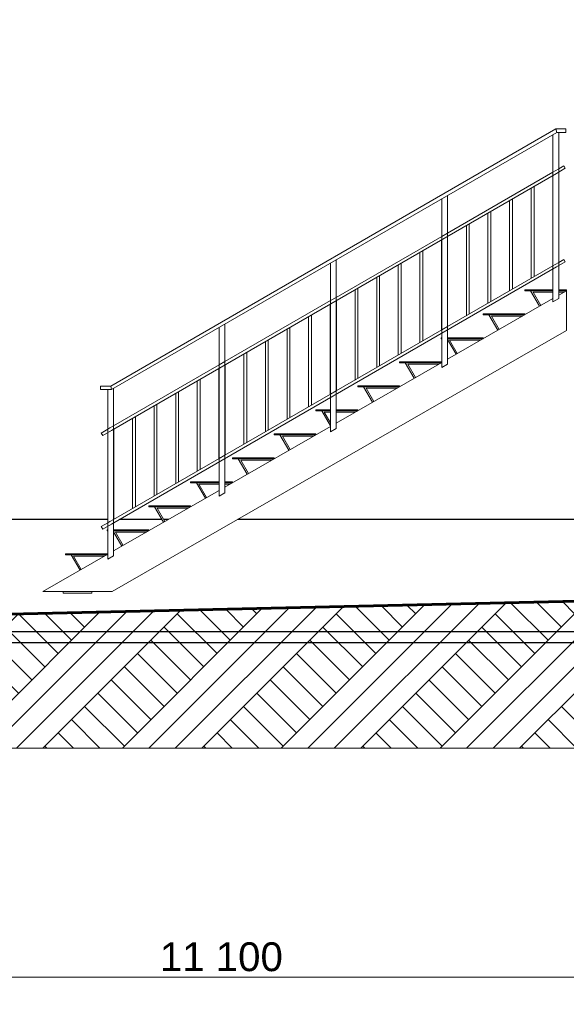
# Model space of a CAD drawing. Header units: millimetres. Extents: x -28821 to 130709, y -7627 to 10914.
# Tile 45 of 111: x 95078 to 98872, y -6332 to 506. Entities that reach past the tile are written whole.
import ezdxf

# ---------------------------------------------------------------- set-up
doc = ezdxf.new("R2010")
doc.units = ezdxf.units.MM
doc.header["$MEASUREMENT"] = 0
for name, color, linetype, lineweight in [('1 Молдинги_Ном._пера__41', 7, 'Continuous', 60), ('1_ Лестницы металл_Ном._пера__1', 7, 'Continuous', 15), ('1_Цоколь_Ном._пера__21', 7, 'Continuous', 30), ('2D - Общий_Ном._пера__2', 8, 'Continuous', 15), ('2D - Общий_Ном._пера__74', 255, 'Continuous', 0), ('Конструктив - Стены Несущие_Ном._пера__21', 7, 'Continuous', 30), ('Новый_1_ Лестницы металл_Ном._пера__1', 7, 'Continuous', 15), ('Размер - Общий_Ном._пера__1', 7, 'Continuous', 15)]:
    doc.layers.add(name, color=color, linetype=linetype, lineweight=lineweight)
for name, color, linetype in [('1_ Лестницы металл', 7, 'Continuous'), ('1_Цоколь', 7, 'Continuous'), ('Конструктив - Стены Несущие', 7, 'Continuous'), ('Новый_1_ Лестницы металл', 7, 'Continuous'), ('Размер - Общий', 7, 'Continuous')]:
    doc.layers.add(name, color=color, linetype=linetype)
doc.styles.add('СГЕНЕРИР_СТИЛЬ_2', font='arial.ttf')
doc.dimstyles.new('СГЕНЕРИР_СТИЛЬ__1', dxfattribs={"dimtxt": 200, "dimasz": 190, "dimexe": 0.18, "dimexo": 0.0625, "dimgap": 0, "dimtad": 1, "dimtih": 1, "dimtoh": 1, "dimdec": 0, "dimzin": 0, "dimdsep": 46, "dimtxsty": 'СГЕНЕРИР_СТИЛЬ_2', "dimblk": 'ARROWHEAD_6', "dimblk1": 'ARROWHEAD_6', "dimblk2": 'ARROWHEAD_6', "dimcen": 0.09, "dimclrd": 7, "dimclre": 7, "dimclrt": 7, "dimazin": 0, "dimtfac": 1, "dimtdec": 4, "dimtmove": 0, "dimatfit": 3, "dimfxl": 1, "dimtolj": 1, "dimtzin": 0, "dimarcsym": 0})

# ---------------------------------------------------------------- blocks, each defined once
blk = doc.blocks.new('Элемент Разреза_181_4', base_point=(127333.8, -3344.2))
at = {"layer": '1_ Лестницы металл_Ном._пера__1', "color": 7, "linetype": 'Continuous', "lineweight": 15}
for p, q in [((98047.1, -1851.6), (98779.7, -1430.6)), ((98584.5, -1371.1), (98779.7, -1371.1)), ((98584.5, -1376.1), (98584.5, -1371.1)), ((98584.5, -1376.1), (98779.7, -1376.1)), ((98686.6, -1484.1), (98624.5, -1376.1)), ((98641.8, -1386.1), (98695.3, -1479.1)), ((98779.7, -1386.1), (98641.8, -1386.1)), ((98819.7, -1371.1), (98874.5, -1371.1)), ((98819.7, -1376.1), (98874.5, -1376.1)), ((98819.7, -1407.6), (98874.5, -1376.1)), ((98857.1, -1386.1), (98819.7, -1386.1)), ((98874.5, -1376.1), (98874.5, -1371.1)), ((98874.5, -1376.1), (98874.5, -1412.9)), ((98874.5, -1412.9), (98874.5, -1652.9)), ((98294.5, -1537.8), (98584.5, -1537.8)), ((98294.5, -1542.8), (98294.5, -1537.8)), ((98294.5, -1542.8), (98584.5, -1542.8)), ((98396.6, -1650.8), (98334.5, -1542.8)), ((98351.8, -1552.8), (98405.3, -1645.8)), ((98567.1, -1552.8), (98351.8, -1552.8)), ((98584.5, -1542.8), (98584.5, -1537.8)), ((95719.6, -3466.1), (98874.5, -1652.9)), ((98004.5, -1704.4), (98007.1, -1704.4)), ((98004.5, -1709.4), (98004.5, -1704.4)), ((98047.1, -1704.4), (98294.5, -1704.4)), ((98294.5, -1709.4), (98294.5, -1704.4)), ((98004.5, -1709.4), (98007.1, -1709.4)), ((98047.1, -1709.4), (98294.5, -1709.4)), ((98106.6, -1817.4), (98047.1, -1714)), ((98061.8, -1719.4), (98115.3, -1812.4)), ((98277.1, -1719.4), (98061.8, -1719.4)), ((97274.6, -2295.6), (98007.1, -1874.6)), ((97714.5, -1871.1), (98004.5, -1871.1)), ((97714.5, -1876.1), (97714.5, -1871.1)), ((97714.5, -1876.1), (98004.5, -1876.1)), ((97816.6, -1984.1), (97754.5, -1876.1)), ((97771.8, -1886.1), (97825.3, -1979.1)), ((97987.1, -1886.1), (97771.8, -1886.1)), ((98004.5, -1876.1), (98004.5, -1871.1)), ((97424.5, -2037.8), (97714.5, -2037.8)), ((97424.5, -2042.8), (97424.5, -2037.8)), ((97424.5, -2042.8), (97714.5, -2042.8)), ((97526.6, -2150.8), (97464.5, -2042.8)), ((97714.5, -2042.8), (97714.5, -2037.8)), ((97481.8, -2052.8), (97535.3, -2145.8)), ((97697.1, -2052.8), (97481.8, -2052.8)), ((97134.5, -2204.4), (97234.6, -2204.4)), ((97134.5, -2209.4), (97134.5, -2204.4)), ((97134.5, -2209.4), (97234.6, -2209.4)), ((97234.6, -2313.9), (97174.5, -2209.4)), ((97191.8, -2219.4), (97234.6, -2293.8)), ((97234.6, -2219.4), (97191.8, -2219.4)), ((97274.6, -2204.4), (97424.5, -2204.4)), ((97274.6, -2209.4), (97424.5, -2209.4)), ((97407.1, -2219.4), (97274.6, -2219.4)), ((97424.5, -2209.4), (97424.5, -2204.4)), ((96502, -2739.6), (97234.6, -2318.6)), ((96844.5, -2371.1), (97134.5, -2371.1)), ((96844.5, -2376.1), (96844.5, -2371.1)), ((96844.5, -2376.1), (97134.5, -2376.1)), ((96946.6, -2484.1), (96884.5, -2376.1)), ((96901.8, -2386.1), (96955.3, -2479.1)), ((97117.1, -2386.1), (96901.8, -2386.1)), ((97134.5, -2376.1), (97134.5, -2371.1)), ((96554.5, -2537.8), (96844.5, -2537.8)), ((96554.5, -2542.8), (96554.5, -2537.8)), ((96554.5, -2542.8), (96844.5, -2542.8)), ((96656.6, -2650.8), (96594.5, -2542.8)), ((96611.8, -2552.8), (96665.3, -2645.8)), ((96827.1, -2552.8), (96611.8, -2552.8)), ((96844.5, -2542.8), (96844.5, -2537.8)), ((96264.5, -2704.4), (96462, -2704.4)), ((96264.5, -2709.4), (96264.5, -2704.4)), ((96264.5, -2709.4), (96462, -2709.4)), ((96366.6, -2817.4), (96304.5, -2709.4)), ((96321.8, -2719.4), (96375.3, -2812.4)), ((96462, -2719.4), (96321.8, -2719.4)), ((96502, -2704.4), (96554.5, -2704.4)), ((96502, -2709.4), (96554.5, -2709.4)), ((96537.1, -2719.4), (96502, -2719.4)), ((96554.5, -2709.4), (96554.5, -2704.4)), ((95729.4, -3183.6), (96462, -2762.6)), ((95974.5, -2871.1), (96264.5, -2871.1)), ((95974.5, -2876.1), (95974.5, -2871.1)), ((96264.5, -2876.1), (96264.5, -2871.1)), ((95974.5, -2876.1), (96264.5, -2876.1)), ((96076.6, -2984.1), (96014.5, -2876.1)), ((96031.8, -2886.1), (96085.3, -2979.1)), ((96247.1, -2886.1), (96031.8, -2886.1)), ((95684.5, -3037.8), (95689.4, -3037.8)), ((95684.5, -3042.8), (95684.5, -3037.8)), ((95684.5, -3042.8), (95689.4, -3042.8)), ((95729.4, -3037.8), (95974.5, -3037.8)), ((95729.4, -3042.8), (95974.5, -3042.8)), ((95786.6, -3150.8), (95729.4, -3051.3)), ((95741.8, -3052.8), (95795.3, -3145.8)), ((95957.1, -3052.8), (95741.8, -3052.8)), ((95974.5, -3042.8), (95974.5, -3037.8)), ((95237.9, -3466.1), (95689.4, -3206.6)), ((95394.5, -3204.4), (95684.5, -3204.4)), ((95394.5, -3209.4), (95394.5, -3204.4)), ((95394.5, -3209.4), (95684.5, -3209.4)), ((95496.6, -3317.4), (95434.5, -3209.4)), ((95684.5, -3209.4), (95684.5, -3204.4)), ((95451.8, -3219.4), (95505.3, -3312.4)), ((95667.1, -3219.4), (95451.8, -3219.4)), ((95237.9, -3466.1), (95378.8, -3466.1)), ((95378.8, -3476.1), (95378.8, -3466.1)), ((95578.8, -3466.1), (95378.8, -3466.1)), ((95578.8, -3476.1), (95378.8, -3476.1)), ((95578.8, -3476.1), (95578.8, -3466.1)), ((95578.8, -3466.1), (95719.6, -3466.1))]:
    blk.add_line(p, q, dxfattribs=at)
blk = doc.blocks.new('Элемент Разреза_189_4', base_point=(127333.8, -3344.2))
at = {"layer": 'Новый_1_ Лестницы металл_Ном._пера__1', "color": 7, "linetype": 'Continuous', "lineweight": 15}
for p, q in [((95639.4, -2063.1), (95639.4, -2038.1)), ((95709.4, -2038.1), (95639.4, -2038.1)), ((95716.1, -2063.1), (95639.4, -2063.1))]:
    blk.add_line(p, q, dxfattribs=at)
blk = doc.blocks.new('Элемент Разреза_190_4', base_point=(127333.8, -3344.2))
at = {"layer": 'Новый_1_ Лестницы металл_Ном._пера__1', "color": 7, "linetype": 'Continuous', "lineweight": 15}
for p, q in [((98799.7, -252.6), (98869.7, -252.6)), ((98869.7, -252.6), (98869.7, -277.6)), ((98869.7, -258.6), (98869.7, -252.6)), ((98869.7, -277.6), (98869.7, -271.6)), ((98806.4, -277.6), (98869.7, -277.6))]:
    blk.add_line(p, q, dxfattribs=at)
blk = doc.blocks.new('Элемент Разреза_191_4', base_point=(127333.8, -3344.2))
at = {"layer": 'Новый_1_ Лестницы металл_Ном._пера__1', "color": 7, "linetype": 'Continuous', "lineweight": 15}
for p, q in [((95709.4, -2038.1), (98799.7, -252.6)), ((98799.7, -252.6), (98806.4, -277.6)), ((95716.1, -2063.1), (98806.4, -277.6)), ((95709.4, -2038.1), (95716.1, -2063.1))]:
    blk.add_line(p, q, dxfattribs=at)
blk = doc.blocks.new('Элемент Разреза_192_4', base_point=(127333.8, -3344.2))
at = {"layer": 'Новый_1_ Лестницы металл_Ном._пера__1', "color": 7, "linetype": 'Continuous', "lineweight": 15}
for p, q in [((95714.4, -2996.8), (98804.7, -1211.2)), ((98047.1, -1625.8), (98779.7, -1202.6)), ((98779.7, -1202.6), (98794.7, -1193.9)), ((98007.1, -1649), (98047.1, -1625.8)), ((97274.6, -2072.2), (98007.1, -1649)), ((96502, -2518.6), (97234.6, -2095.3)), ((97234.6, -2095.3), (97274.6, -2072.2)), ((96462, -2541.7), (96502, -2518.6)), ((95729.4, -2965), (96462, -2541.7)), ((95704.4, -2979.5), (95729.4, -2965))]:
    blk.add_line(p, q, dxfattribs=at)
blk = doc.blocks.new('Элемент Разреза_193_4', base_point=(127333.8, -3344.2))
at = {"layer": 'Новый_1_ Лестницы металл_Ном._пера__1', "color": 7, "linetype": 'Continuous', "lineweight": 15}
for p, q in [((98779.7, -552.6), (98794.7, -543.9)), ((95714.4, -2346.8), (98804.7, -561.2)), ((98047.1, -975.8), (98779.7, -552.6)), ((97274.6, -1422.2), (98007.1, -999)), ((98007.1, -999), (98047.1, -975.8)), ((97234.6, -1445.3), (97274.6, -1422.2)), ((96502, -1868.6), (97234.6, -1445.3)), ((95729.4, -2315), (96462, -1891.7)), ((96462, -1891.7), (96502, -1868.6)), ((95704.4, -2329.5), (95729.4, -2315))]:
    blk.add_line(p, q, dxfattribs=at)
blk = doc.blocks.new('Элемент Разреза_299_4', base_point=(127333.8, -3344.2))
at = {"layer": '1_Цоколь_Ном._пера__21', "color": 7, "linetype": 'Continuous', "lineweight": 30}
for p, q in [((95689.4, -2964.2), (91814.5, -2964.2)), ((95730.9, -2964.2), (95730.7, -2964.2)), ((96065.1, -2964.2), (95770.9, -2964.2)), ((96111.3, -2964.2), (96076.7, -2964.2)), ((100877.9, -2964.2), (96592.9, -2964.2)), ((100877.9, -3744.2), (90508.5, -3744.2))]:
    blk.add_line(p, q, dxfattribs=at)
blk = doc.blocks.new('Элемент Разреза_320_4', base_point=(127333.8, -3344.2))
at = {"layer": 'Конструктив - Стены Несущие_Ном._пера__21', "color": 7, "linetype": 'Continuous', "lineweight": 30}
for p, q in [((94209.5, -2964.2), (94209.5, 505.8)), ((94209.5, -3819.4), (94209.5, -3744.2)), ((94209.5, -3819.4), (99009.5, -3819.4))]:
    blk.add_line(p, q, dxfattribs=at)
blk = doc.blocks.new('Элемент Разреза_367_4', base_point=(127333.8, -3344.2))
at = {"layer": 'Новый_1_ Лестницы металл_Ном._пера__1', "color": 7, "linetype": 'Continuous', "lineweight": 15}
for p, q in [((96462, -1891.7), (96462, -1632.2)), ((96502, -2780.2), (96502, -1609)), ((96462, -1914.8), (96462, -1891.7)), ((96462, -2541.7), (96462, -1914.8)), ((96462, -2564.8), (96462, -2541.7)), ((96462, -2803.3), (96462, -2564.8)), ((96462, -2803.3), (96502, -2780.2)), ((96502, -2780.2), (96502, -2780.2))]:
    blk.add_line(p, q, dxfattribs=at)
blk = doc.blocks.new('Элемент Разреза_368_4', base_point=(127333.8, -3344.2))
at = {"layer": 'Новый_1_ Лестницы металл_Ном._пера__1', "color": 7, "linetype": 'Continuous', "lineweight": 15}
blk.add_line((95730.7, -2964.3), (95730.7, -2337.4), dxfattribs=at)
blk = doc.blocks.new('Элемент Разреза_369_4', base_point=(127333.8, -3344.2))
at = {"layer": 'Новый_1_ Лестницы металл_Ном._пера__1', "color": 7, "linetype": 'Continuous', "lineweight": 15}
for p, q in [((95880.7, -2877.6), (95880.7, -2250.7)), ((95860.7, -2889.2), (95860.7, -2262.3))]:
    blk.add_line(p, q, dxfattribs=at)
blk = doc.blocks.new('Элемент Разреза_370_4', base_point=(127333.8, -3344.2))
at = {"layer": 'Новый_1_ Лестницы металл_Ном._пера__1', "color": 7, "linetype": 'Continuous', "lineweight": 15}
for p, q in [((96010.7, -2802.5), (96010.7, -2175.6)), ((96030.7, -2790.9), (96030.7, -2164))]:
    blk.add_line(p, q, dxfattribs=at)
blk = doc.blocks.new('Элемент Разреза_371_4', base_point=(127333.8, -3344.2))
at = {"layer": 'Новый_1_ Лестницы металл_Ном._пера__1', "color": 7, "linetype": 'Continuous', "lineweight": 15}
for p, q in [((96160.7, -2715.8), (96160.7, -2088.9)), ((96180.7, -2704.3), (96180.7, -2077.4))]:
    blk.add_line(p, q, dxfattribs=at)
blk = doc.blocks.new('Элемент Разреза_372_4', base_point=(127333.8, -3344.2))
at = {"layer": 'Новый_1_ Лестницы металл_Ном._пера__1', "color": 7, "linetype": 'Continuous', "lineweight": 15}
for p, q in [((96310.7, -2629.1), (96310.7, -2002.2)), ((96330.7, -2617.6), (96330.7, -1990.7))]:
    blk.add_line(p, q, dxfattribs=at)
blk = doc.blocks.new('Элемент Разреза_373_4', base_point=(127333.8, -3344.2))
at = {"layer": 'Новый_1_ Лестницы металл_Ном._пера__1', "color": 7, "linetype": 'Continuous', "lineweight": 15}
blk.add_line((96460.7, -2542.5), (96460.7, -1915.6), dxfattribs=at)
blk = doc.blocks.new('Элемент Разреза_374_4', base_point=(127333.8, -3344.2))
at = {"layer": 'Новый_1_ Лестницы металл_Ном._пера__1', "color": 7, "linetype": 'Continuous', "lineweight": 15}
for p, q in [((97234.6, -1445.3), (97234.6, -1185.8)), ((97274.6, -2333.8), (97274.6, -1162.7)), ((97234.6, -1468.4), (97234.6, -1445.3)), ((97234.6, -2095.3), (97234.6, -1468.4)), ((97234.6, -2118.4), (97234.6, -2095.3)), ((97234.6, -2356.9), (97234.6, -2118.4)), ((97234.6, -2356.9), (97274.6, -2333.8)), ((97274.6, -2333.8), (97274.6, -2333.8))]:
    blk.add_line(p, q, dxfattribs=at)
blk = doc.blocks.new('Элемент Разреза_375_4', base_point=(127333.8, -3344.2))
at = {"layer": 'Новый_1_ Лестницы металл_Ном._пера__1', "color": 7, "linetype": 'Continuous', "lineweight": 15}
blk.add_line((96503.3, -2517.9), (96503.3, -1891), dxfattribs=at)
blk = doc.blocks.new('Элемент Разреза_376_4', base_point=(127333.8, -3344.2))
at = {"layer": 'Новый_1_ Лестницы металл_Ном._пера__1', "color": 7, "linetype": 'Continuous', "lineweight": 15}
for p, q in [((96633.3, -2442.8), (96633.3, -1815.9)), ((96653.3, -2431.2), (96653.3, -1804.3))]:
    blk.add_line(p, q, dxfattribs=at)
blk = doc.blocks.new('Элемент Разреза_377_4', base_point=(127333.8, -3344.2))
at = {"layer": 'Новый_1_ Лестницы металл_Ном._пера__1', "color": 7, "linetype": 'Continuous', "lineweight": 15}
for p, q in [((96783.3, -2356.1), (96783.3, -1729.2)), ((96803.3, -2344.5), (96803.3, -1717.6))]:
    blk.add_line(p, q, dxfattribs=at)
blk = doc.blocks.new('Элемент Разреза_378_4', base_point=(127333.8, -3344.2))
at = {"layer": 'Новый_1_ Лестницы металл_Ном._пера__1', "color": 7, "linetype": 'Continuous', "lineweight": 15}
for p, q in [((96953.3, -2257.9), (96953.3, -1631)), ((96933.3, -2269.4), (96933.3, -1642.5))]:
    blk.add_line(p, q, dxfattribs=at)
blk = doc.blocks.new('Элемент Разреза_379_4', base_point=(127333.8, -3344.2))
at = {"layer": 'Новый_1_ Лестницы металл_Ном._пера__1', "color": 7, "linetype": 'Continuous', "lineweight": 15}
for p, q in [((97083.3, -2182.8), (97083.3, -1555.9)), ((97103.3, -2171.2), (97103.3, -1544.3))]:
    blk.add_line(p, q, dxfattribs=at)
blk = doc.blocks.new('Элемент Разреза_380_4', base_point=(127333.8, -3344.2))
at = {"layer": 'Новый_1_ Лестницы металл_Ном._пера__1', "color": 7, "linetype": 'Continuous', "lineweight": 15}
blk.add_line((97233.3, -2096.1), (97233.3, -1469.2), dxfattribs=at)
blk = doc.blocks.new('Элемент Разреза_381_4', base_point=(127333.8, -3344.2))
at = {"layer": 'Новый_1_ Лестницы металл_Ном._пера__1', "color": 7, "linetype": 'Continuous', "lineweight": 15}
for p, q in [((98007.1, -999), (98007.1, -739.4)), ((98047.1, -1887.4), (98047.1, -716.3)), ((98007.1, -1022.1), (98007.1, -999)), ((98007.1, -1649), (98007.1, -1022.1)), ((98007.1, -1672.1), (98007.1, -1649)), ((98007.1, -1910.5), (98007.1, -1672.1)), ((98007.1, -1910.5), (98047.1, -1887.4)), ((98047.1, -1887.4), (98047.1, -1887.4))]:
    blk.add_line(p, q, dxfattribs=at)
blk = doc.blocks.new('Элемент Разреза_382_4', base_point=(127333.8, -3344.2))
at = {"layer": 'Новый_1_ Лестницы металл_Ном._пера__1', "color": 7, "linetype": 'Continuous', "lineweight": 15}
blk.add_line((97275.9, -2071.5), (97275.9, -1444.6), dxfattribs=at)
blk = doc.blocks.new('Элемент Разреза_383_4', base_point=(127333.8, -3344.2))
at = {"layer": 'Новый_1_ Лестницы металл_Ном._пера__1', "color": 7, "linetype": 'Continuous', "lineweight": 15}
for p, q in [((97425.9, -1984.8), (97425.9, -1357.9)), ((97405.9, -1996.4), (97405.9, -1369.5))]:
    blk.add_line(p, q, dxfattribs=at)
blk = doc.blocks.new('Элемент Разреза_384_4', base_point=(127333.8, -3344.2))
at = {"layer": 'Новый_1_ Лестницы металл_Ном._пера__1', "color": 7, "linetype": 'Continuous', "lineweight": 15}
for p, q in [((97555.9, -1909.7), (97555.9, -1282.8)), ((97575.9, -1898.2), (97575.9, -1271.3))]:
    blk.add_line(p, q, dxfattribs=at)
blk = doc.blocks.new('Элемент Разреза_385_4', base_point=(127333.8, -3344.2))
at = {"layer": 'Новый_1_ Лестницы металл_Ном._пера__1', "color": 7, "linetype": 'Continuous', "lineweight": 15}
for p, q in [((97705.9, -1823), (97705.9, -1196.1)), ((97725.9, -1811.5), (97725.9, -1184.6))]:
    blk.add_line(p, q, dxfattribs=at)
blk = doc.blocks.new('Элемент Разреза_386_4', base_point=(127333.8, -3344.2))
at = {"layer": 'Новый_1_ Лестницы металл_Ном._пера__1', "color": 7, "linetype": 'Continuous', "lineweight": 15}
for p, q in [((97855.9, -1736.4), (97855.9, -1109.5)), ((97875.9, -1724.8), (97875.9, -1097.9))]:
    blk.add_line(p, q, dxfattribs=at)
blk = doc.blocks.new('Элемент Разреза_387_4', base_point=(127333.8, -3344.2))
at = {"layer": 'Новый_1_ Лестницы металл_Ном._пера__1', "color": 7, "linetype": 'Continuous', "lineweight": 15}
blk.add_line((98005.9, -1649.7), (98005.9, -1022.8), dxfattribs=at)
blk = doc.blocks.new('Элемент Разреза_388_4', base_point=(127333.8, -3344.2))
at = {"layer": 'Новый_1_ Лестницы металл_Ном._пера__1', "color": 7, "linetype": 'Continuous', "lineweight": 15}
blk.add_line((98048.4, -1625.1), (98048.4, -998.2), dxfattribs=at)
blk = doc.blocks.new('Элемент Разреза_389_4', base_point=(127333.8, -3344.2))
at = {"layer": 'Новый_1_ Лестницы металл_Ном._пера__1', "color": 7, "linetype": 'Continuous', "lineweight": 15}
for p, q in [((98178.4, -1550), (98178.4, -923.1)), ((98198.4, -1538.4), (98198.4, -911.5))]:
    blk.add_line(p, q, dxfattribs=at)
blk = doc.blocks.new('Элемент Разреза_390_4', base_point=(127333.8, -3344.2))
at = {"layer": 'Новый_1_ Лестницы металл_Ном._пера__1', "color": 7, "linetype": 'Continuous', "lineweight": 15}
for p, q in [((98328.4, -1463.3), (98328.4, -836.4)), ((98348.4, -1451.8), (98348.4, -824.9))]:
    blk.add_line(p, q, dxfattribs=at)
blk = doc.blocks.new('Элемент Разреза_391_4', base_point=(127333.8, -3344.2))
at = {"layer": 'Новый_1_ Лестницы металл_Ном._пера__1', "color": 7, "linetype": 'Continuous', "lineweight": 15}
for p, q in [((98478.4, -1376.6), (98478.4, -749.7)), ((98498.4, -1365.1), (98498.4, -738.2))]:
    blk.add_line(p, q, dxfattribs=at)
blk = doc.blocks.new('Элемент Разреза_392_4', base_point=(127333.8, -3344.2))
at = {"layer": 'Новый_1_ Лестницы металл_Ном._пера__1', "color": 7, "linetype": 'Continuous', "lineweight": 15}
for p, q in [((98628.4, -1290), (98628.4, -663.1)), ((98648.4, -1278.4), (98648.4, -651.5))]:
    blk.add_line(p, q, dxfattribs=at)
blk = doc.blocks.new('Элемент Разреза_393_4', base_point=(127333.8, -3344.2))
at = {"layer": 'Новый_1_ Лестницы металл_Ном._пера__1', "color": 7, "linetype": 'Continuous', "lineweight": 15}
blk.add_line((98778.4, -1203.3), (98778.4, -576.4), dxfattribs=at)
blk = doc.blocks.new('Элемент Разреза_394_4', base_point=(127333.8, -3344.2))
at = {"layer": 'Новый_1_ Лестницы металл_Ном._пера__1', "color": 7, "linetype": 'Continuous', "lineweight": 15}
for p, q in [((95689.4, -2338.1), (95689.4, -2063.1)), ((95729.4, -3216.6), (95729.4, -2055.4)), ((95689.4, -2361.2), (95689.4, -2338.1)), ((95689.4, -2988.1), (95689.4, -2361.2)), ((95689.4, -3011.2), (95689.4, -2988.1)), ((95689.4, -3239.7), (95689.4, -3011.2)), ((95689.4, -3239.7), (95729.4, -3216.6)), ((95729.4, -3216.6), (95729.4, -3216.6))]:
    blk.add_line(p, q, dxfattribs=at)
blk = doc.blocks.new('Элемент Разреза_395_4', base_point=(127333.8, -3344.2))
at = {"layer": 'Новый_1_ Лестницы металл_Ном._пера__1', "color": 7, "linetype": 'Continuous', "lineweight": 15}
for p, q in [((98817, -252.6), (98819.7, -251)), ((98819.7, -252.6), (98819.7, -251)), ((98779.7, -552.6), (98779.7, -293)), ((98819.7, -1431), (98819.7, -277.6)), ((98779.7, -575.7), (98779.7, -552.6)), ((98779.7, -1202.6), (98779.7, -575.7)), ((98779.7, -1225.7), (98779.7, -1202.6)), ((98779.7, -1454.1), (98779.7, -1225.7)), ((98779.7, -1454.1), (98819.7, -1431)), ((98819.7, -1431), (98819.7, -1431))]:
    blk.add_line(p, q, dxfattribs=at)
blk = doc.blocks.new('Элемент Разреза_396_4', base_point=(127333.8, -3344.2))
at = {"layer": 'Новый_1_ Лестницы металл_Ном._пера__1', "color": 7, "linetype": 'Continuous', "lineweight": 15}
for p, q in [((95689.4, -2988.1), (95643.8, -3014.5)), ((95714.4, -2996.8), (95653.8, -3031.8)), ((95704.4, -2979.5), (95689.4, -2988.1)), ((95653.8, -3031.8), (95643.8, -3014.5))]:
    blk.add_line(p, q, dxfattribs=at)
blk = doc.blocks.new('Элемент Разреза_397_4', base_point=(127333.8, -3344.2))
at = {"layer": 'Новый_1_ Лестницы металл_Ном._пера__1', "color": 7, "linetype": 'Continuous', "lineweight": 15}
for p, q in [((95689.4, -2338.1), (95643.8, -2364.5)), ((95653.8, -2381.8), (95643.8, -2364.5)), ((95714.4, -2346.8), (95653.8, -2381.8)), ((95704.4, -2329.5), (95689.4, -2338.1))]:
    blk.add_line(p, q, dxfattribs=at)
blk = doc.blocks.new('Элемент Разреза_398_4', base_point=(127333.8, -3344.2))
at = {"layer": 'Новый_1_ Лестницы металл_Ном._пера__1', "color": 7, "linetype": 'Continuous', "lineweight": 15}
for p, q in [((98819.7, -1179.5), (98855.3, -1158.9)), ((98855.3, -1158.9), (98865.3, -1176.2)), ((98794.7, -1193.9), (98819.7, -1179.5)), ((98804.7, -1211.2), (98865.3, -1176.2)), ((98865.3, -1176.2), (98865.3, -1176.2))]:
    blk.add_line(p, q, dxfattribs=at)
blk = doc.blocks.new('Элемент Разреза_399_4', base_point=(127333.8, -3344.2))
at = {"layer": 'Новый_1_ Лестницы металл_Ном._пера__1', "color": 7, "linetype": 'Continuous', "lineweight": 15}
for p, q in [((98794.7, -543.9), (98819.7, -529.5)), ((98804.7, -561.2), (98865.3, -526.2)), ((98819.7, -529.5), (98855.3, -508.9)), ((98855.3, -508.9), (98865.3, -526.2)), ((98865.3, -526.2), (98865.3, -526.2))]:
    blk.add_line(p, q, dxfattribs=at)
blk = doc.blocks.new('*D459', base_point=(127333.8, -3344.2))
at = {"layer": 'Размер - Общий_Ном._пера__1', "color": 7, "linetype": 'Continuous', "lineweight": 15, "transparency": 16777216}
for p, q in [((90909.5, -6331.7), (90909.5, -5956.7)), ((102009.5, -6331.7), (102009.5, -5956.7)), ((91009.5, -6044.2), (90809.5, -6244.2)), ((101909.5, -6244.2), (102109.5, -6044.2)), ((90759.5, -6144.2), (90909.5, -6144.2)), ((90909.5, -6144.2), (102009.5, -6144.2)), ((102009.5, -6144.2), (102159.5, -6144.2))]:
    blk.add_line(p, q, dxfattribs=at)
at = {"layer": 'Размер - Общий_Ном._пера__1', "color": 7, "lineweight": 15, "transparency": 16777216, "insert": (96050.2, -6104.2), "char_height": 200, "attachment_point": 7, "style": 'СГЕНЕРИР_СТИЛЬ_2'}
blk.add_mtext('\\A1;11\\~100', dxfattribs=at)
blk = doc.blocks.new('ARROWHEAD_6')
at = {"color": 0, "linetype": 'Continuous', "lineweight": 0}
for p, q in [((-0.5, -0.5), (0.5, 0.5)), ((0, 0), (-1, 0))]:
    blk.add_line(p, q, dxfattribs=at)

msp = doc.modelspace()

# ---------------------------------------------------------------- hatches: boundary and pattern name
at = {"layer": '2D - Общий_Ном._пера__2', "linetype": 'Continuous', "lineweight": 15}
h = msp.add_hatch(dxfattribs=at)
h.set_pattern_fill('ГРУНТ_02_0004', color=8, style=0, pattern_type=2)
h.set_pattern_definition([(45, (127333.8, -3344.16), (-275.7716, 275.7716), []), (45, (127241.9, -3252.2), (-551.543, 551.543), []), (45, (127150, -3160.3), (-551.543, 551.543), []), (135, (127058.05, -3068.39), (91.92388, 91.92388), [390, -390])])
h.paths.add_polyline_path([(90479.5, -3724.2), (101509.5, -3474.2), (101509.5, -4552.8), (88012.5, -4552.8), (88012.5, -3724.2)])

# ---------------------------------------------------------------- linework, layer by layer
at = {"layer": '1 Молдинги_Ном._пера__41', "color": 7, "linetype": 'Continuous', "lineweight": 60}
msp.add_line((101509.5, -3474.2), (90479.5, -3724.2), dxfattribs=at)
at = {"layer": '2D - Общий_Ном._пера__74', "color": 255, "linetype": 'Continuous', "lineweight": 0, "flags": 128}
msp.add_lwpolyline([(90479.5, -3724.2), (101509.5, -3474.2), (101509.5, -4552.8), (88012.5, -4552.8), (88012.5, -3724.2)], close=True, dxfattribs=at)

# ---------------------------------------------------------------- block references
at = {"layer": '1_ Лестницы металл', "lineweight": 0}
msp.add_blockref('Элемент Разреза_181_4', (127333.8, -3344.2), dxfattribs=at)
at = {"layer": '1_Цоколь', "lineweight": 0}
msp.add_blockref('Элемент Разреза_299_4', (127333.8, -3344.2), dxfattribs=at)
at = {"layer": 'Конструктив - Стены Несущие', "lineweight": 0}
msp.add_blockref('Элемент Разреза_320_4', (127333.8, -3344.2), dxfattribs=at)
at = {"layer": 'Новый_1_ Лестницы металл', "lineweight": 0}
for name in ['Элемент Разреза_191_4', 'Элемент Разреза_395_4', 'Элемент Разреза_190_4', 'Элемент Разреза_193_4', 'Элемент Разреза_399_4', 'Элемент Разреза_393_4', 'Элемент Разреза_392_4', 'Элемент Разреза_381_4', 'Элемент Разреза_391_4', 'Элемент Разреза_390_4', 'Элемент Разреза_389_4', 'Элемент Разреза_387_4', 'Элемент Разреза_388_4', 'Элемент Разреза_386_4', 'Элемент Разреза_398_4', 'Элемент Разреза_192_4', 'Элемент Разреза_374_4', 'Элемент Разреза_385_4', 'Элемент Разреза_384_4', 'Элемент Разреза_383_4', 'Элемент Разреза_380_4', 'Элемент Разреза_382_4', 'Элемент Разреза_379_4', 'Элемент Разреза_367_4', 'Элемент Разреза_378_4', 'Элемент Разреза_377_4', 'Элемент Разреза_376_4', 'Элемент Разреза_375_4', 'Элемент Разреза_373_4', 'Элемент Разреза_189_4', 'Элемент Разреза_372_4', 'Элемент Разреза_394_4', 'Элемент Разреза_371_4', 'Элемент Разреза_370_4', 'Элемент Разреза_369_4', 'Элемент Разреза_397_4', 'Элемент Разреза_368_4', 'Элемент Разреза_396_4']:
    msp.add_blockref(name, (127333.8, -3344.2), dxfattribs=at)

# ---------------------------------------------------------------- dimensions: what is measured, and where the dimension line sits
at = {"layer": 'Размер - Общий', "color": 7, "linetype": 'Continuous', "lineweight": 15}
dim = msp.add_linear_dim(base=(102009.5, -6144.2), p1=(90909.5, -6144.2), p2=(102009.5, -6144.2), dimstyle='СГЕНЕРИР_СТИЛЬ__1', dxfattribs=at)
dim.commit()
dim.dimension.update_dxf_attribs({"geometry": '*D459', "text_midpoint": (96469.4, -6004.2), "dimtype": 160})

doc.saveas('drawing.dxf')
